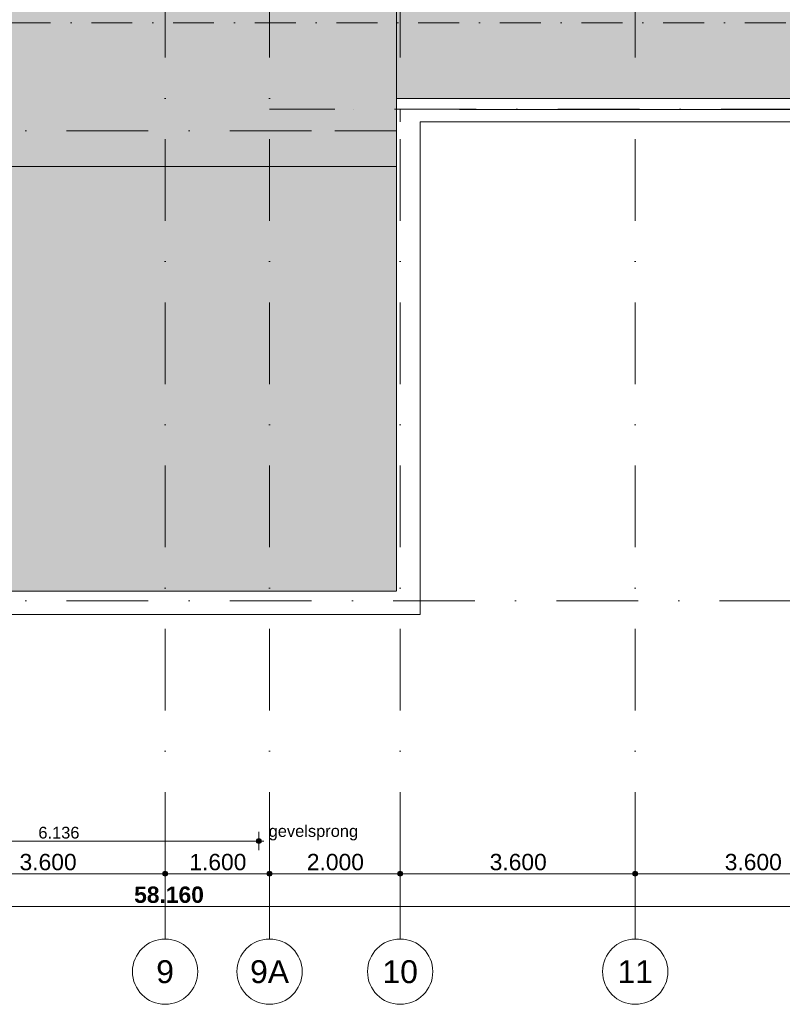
# Model space of a CAD drawing. Header units: millimetres. Extents: x -54205 to 242217, y -3415 to 61516.
# Tile 12 of 40: x 26573 to 38252, y -2884 to 12196. Entities that reach past the tile are written whole.
import ezdxf
from ezdxf.enums import TextEntityAlignment as Align

# ---------------------------------------------------------------- set-up
doc = ezdxf.new("R2010")
doc.units = ezdxf.units.MM
doc.header["$MEASUREMENT"] = 0
for name, pattern in [('streep-punt', [2500, 1250, -625, 0, -625]), ('streep-punt fijn', [1251.000023, 626.000023, -312.5, 0, -312.5]), ('Wipeout_Contour', [1000, 0, -1000])]:
    doc.linetypes.add(name, pattern=pattern)
for name, color, linetype in [('21_0 NC Buitenwanden', 7, 'Continuous'), ('21_0 NC Buitenwanden Laagscheidingslijnen', 7, 'Continuous'), ('21_1 C Buitenwanden', 7, 'Continuous'), ('23 Vloeren', 7, 'Continuous'), ('47 Dakafwerking', 7, 'Continuous'), ('47 Dakafwerking Afdek-arcering', 7, 'Continuous'), ('Maatvoering 1_ 100', 7, 'Continuous'), ('Maatvoering 1_ 100 2D arcering', 7, 'Continuous'), ('Markers - doorsneden', 7, 'Continuous'), ('New_27 Daken', 7, 'Continuous'), ('New_27 Daken Afdek-arcering', 7, 'Continuous'), ('New_Maatvoering 1_ 100', 7, 'Continuous'), ('New_Maatvoering 1_ 100 2D arcering', 7, 'Continuous'), ('Stramien', 7, 'Continuous')]:
    doc.layers.add(name, color=color, linetype=linetype)
doc.styles.add('GENERATED_STYLE_1', font='arial.ttf')
doc.styles.add('GENERATED_STYLE_2', font='arial.ttf')
doc.dimstyles.new('GENERATED_STYLE__1', dxfattribs={"dimtxt": 250, "dimasz": 142.5, "dimexe": 0.18, "dimexo": 0.0625, "dimgap": 0, "dimtad": 1, "dimtih": 1, "dimtoh": 1, "dimdec": 0, "dimzin": 0, "dimdsep": 46, "dimtxsty": 'GENERATED_STYLE_2', "dimblk": 'ARROWHEAD_11', "dimblk1": 'ARROWHEAD_11', "dimblk2": 'ARROWHEAD_11', "dimcen": 0.09, "dimse1": 1, "dimse2": 1, "dimclrd": 1, "dimclre": 1, "dimclrt": 2, "dimadec": 1, "dimazin": 0, "dimtfac": 1, "dimtdec": 4, "dimtmove": 0, "dimatfit": 3, "dimfxl": 1, "dimtolj": 1, "dimtzin": 0, "dimarcsym": 0})
doc.dimstyles.new('GENERATED_STYLE__2', dxfattribs={"dimtxt": 250, "dimasz": 142.5, "dimexe": 0.18, "dimexo": 0.0625, "dimgap": 0, "dimtad": 1, "dimtih": 1, "dimtoh": 1, "dimdec": 0, "dimzin": 0, "dimdsep": 46, "dimtxsty": 'GENERATED_STYLE_1', "dimblk": 'ARROWHEAD_11', "dimblk1": 'ARROWHEAD_11', "dimblk2": 'ARROWHEAD_11', "dimcen": 0.09, "dimse1": 1, "dimse2": 1, "dimclrd": 1, "dimclre": 1, "dimclrt": 2, "dimadec": 1, "dimazin": 0, "dimtfac": 1, "dimtdec": 4, "dimtmove": 0, "dimatfit": 3, "dimfxl": 1, "dimtolj": 1, "dimtzin": 0, "dimarcsym": 0})
doc.dimstyles.new('GENERATED_STYLE__3', dxfattribs={"dimtxt": 250, "dimasz": 142.5, "dimexe": 0.18, "dimexo": 0.0625, "dimgap": 0, "dimtad": 1, "dimdec": 0, "dimzin": 0, "dimdsep": 46, "dimtxsty": 'GENERATED_STYLE_2', "dimblk": 'ARROWHEAD_11', "dimblk1": 'ARROWHEAD_11', "dimblk2": 'ARROWHEAD_11', "dimcen": 0.09, "dimse1": 1, "dimse2": 1, "dimclrd": 1, "dimclre": 1, "dimclrt": 2, "dimadec": 1, "dimazin": 0, "dimtfac": 1, "dimtdec": 4, "dimtmove": 0, "dimatfit": 3, "dimfxl": 1, "dimtolj": 1, "dimtzin": 0, "dimarcsym": 0})
doc.dimstyles.new('GENERATED_STYLE__4', dxfattribs={"dimtxt": 250, "dimasz": 142.5, "dimexe": 0.18, "dimexo": 0.0625, "dimgap": 0, "dimtad": 1, "dimdec": 0, "dimzin": 0, "dimdsep": 46, "dimtxsty": 'GENERATED_STYLE_1', "dimblk": 'ARROWHEAD_11', "dimblk1": 'ARROWHEAD_11', "dimblk2": 'ARROWHEAD_11', "dimcen": 0.09, "dimse1": 1, "dimse2": 1, "dimclrd": 1, "dimclre": 1, "dimclrt": 2, "dimadec": 1, "dimazin": 0, "dimtfac": 1, "dimtdec": 4, "dimtmove": 2, "dimatfit": 3, "dimfxl": 1, "dimtolj": 1, "dimtzin": 0, "dimarcsym": 0})
doc.dimstyles.new('GENERATED_STYLE__6', dxfattribs={"dimtxt": 179.999995, "dimasz": 142.5, "dimexe": 0.18, "dimexo": 0.0625, "dimgap": 0, "dimtad": 1, "dimtih": 1, "dimtoh": 1, "dimdec": 0, "dimzin": 0, "dimdsep": 46, "dimtxsty": 'GENERATED_STYLE_1', "dimblk": 'ARROWHEAD_11', "dimblk1": 'ARROWHEAD_11', "dimblk2": 'ARROWHEAD_11', "dimcen": 0.09, "dimse1": 1, "dimse2": 1, "dimclrd": 1, "dimclre": 1, "dimclrt": 2, "dimadec": 1, "dimazin": 0, "dimtfac": 1, "dimtdec": 4, "dimtmove": 0, "dimatfit": 3, "dimfxl": 1, "dimtolj": 1, "dimtzin": 0, "dimarcsym": 0})
doc.dimstyles.new('GENERATED_STYLE__7', dxfattribs={"dimtxt": 179.999995, "dimasz": 142.5, "dimexe": 0.18, "dimexo": 0.0625, "dimgap": 0, "dimtad": 1, "dimdec": 0, "dimzin": 0, "dimdsep": 46, "dimtxsty": 'GENERATED_STYLE_1', "dimblk": 'ARROWHEAD_11', "dimblk1": 'ARROWHEAD_11', "dimblk2": 'ARROWHEAD_11', "dimcen": 0.09, "dimse1": 1, "dimse2": 1, "dimclrd": 1, "dimclre": 1, "dimclrt": 2, "dimadec": 1, "dimazin": 0, "dimtfac": 1, "dimtdec": 4, "dimtmove": 0, "dimatfit": 3, "dimfxl": 1, "dimtolj": 1, "dimtzin": 0, "dimarcsym": 0})

# ---------------------------------------------------------------- blocks, each defined once
blk = doc.blocks.new('Wall_1_1', base_point=(100, 3446))
at = {"layer": '21_0 NC Buitenwanden', "color": 1, "linetype": 'Continuous', "lineweight": 0, "flags": 128}
for points in [[(32345, 3446), (100, 3446)], [(32675, 3116), (32675, 3446)], [(-230, 3116), (32675, 3116)]]:
    blk.add_lwpolyline(points, dxfattribs=at)
at = {"layer": '21_0 NC Buitenwanden Laagscheidingslijnen', "color": 1, "linetype": 'Continuous', "lineweight": 0}
blk.add_line((32675, 3446), (32345, 3446), dxfattribs=at)
blk = doc.blocks.new('Wall_2_1', base_point=(32345, 3446))
at = {"layer": '21_0 NC Buitenwanden', "color": 1, "linetype": 'Continuous', "lineweight": 0, "flags": 128}
for points in [[(32345, 10991), (32675, 10991)], [(32345, 10991), (32345, 3446)], [(32675, 3446), (32675, 10991)]]:
    blk.add_lwpolyline(points, dxfattribs=at)
at = {"layer": '21_0 NC Buitenwanden Laagscheidingslijnen', "color": 1, "linetype": 'Continuous', "lineweight": 0}
blk.add_line((32675, 3446), (32345, 3446), dxfattribs=at)
blk = doc.blocks.new('Wall_3_1', base_point=(32675, 10661))
at = {"layer": '21_0 NC Buitenwanden', "color": 1, "linetype": 'Continuous', "lineweight": 0, "flags": 128}
for points in [[(57600, 10991), (32675, 10991)], [(32675, 10661), (32675, 10991)], [(32675, 10661), (57930, 10661)]]:
    blk.add_lwpolyline(points, dxfattribs=at)
at = {"layer": '21_1 C Buitenwanden', "color": 1, "linetype": 'Continuous', "lineweight": 0, "flags": 128}
blk.add_lwpolyline([(57930, 10661), (57930, 10991)], dxfattribs=at)
blk = doc.blocks.new('Wall_5_1', base_point=(32345, 10661))
at = {"color": 254, "linetype": 'Wipeout_Contour', "lineweight": 0, "ltscale": 102599.708032}
blk.add_wipeout([(32705, 10631), (32345, 10991), (32345, 10631)], dxfattribs=at).dxf.layer = '47 Dakafwerking Afdek-arcering'
at = {"color": 254, "linetype": 'Wipeout_Contour', "lineweight": 0, "ltscale": 103054.245026}
blk.add_wipeout([(32345, 10991), (32705, 10631), (32705, 10991)], dxfattribs=at).dxf.layer = '47 Dakafwerking Afdek-arcering'
at = {"layer": '47 Dakafwerking', "color": 2, "linetype": 'Continuous', "lineweight": 0, "flags": 128}
blk.add_lwpolyline([(32345, 10991), (32345, 10631)], dxfattribs=at)
at = {"color": 254, "linetype": 'Wipeout_Contour', "lineweight": 0, "ltscale": 186104.686923}
blk.add_wipeout([(57600, 10991), (32705, 10991), (32705, 10631), (57600, 10631)], dxfattribs=at).dxf.layer = '47 Dakafwerking Afdek-arcering'
at = {"layer": '47 Dakafwerking', "color": 2, "linetype": 'Continuous', "lineweight": 0, "flags": 128}
for points in [[(57600, 10991), (32345, 10991)], [(32705, 10631), (57600, 10631)]]:
    blk.add_lwpolyline(points, dxfattribs=at)
blk = doc.blocks.new('Slab_1_1', base_point=(-884, 20096))
at = {"layer": '23 Vloeren', "color": 1, "linetype": 'Continuous', "lineweight": 0, "flags": 128}
blk.add_lwpolyline([(57600, 10823), (33310, 10823), (33310, 10828), (32400, 10828), (32400, 9281), (32400, 3296), (25415, 3296), (21600, 3296), (0, 3296)], dxfattribs=at)
blk = doc.blocks.new('Slab_5_1', base_point=(-770, 7836))
at = {"layer": 'New_27 Daken Afdek-arcering', "linetype": 'Continuous', "lineweight": 0, "true_color": 0xffffff}
blk.add_hatch(color=7, dxfattribs=at).paths.add_polyline_path([(-770, 7836), (100, 7836), (100, 3446), (21600, 3446), (25415, 3446), (32345, 3446), (32345, 9281), (32345, 10991), (33310, 10991), (57600, 10991), (57600, 20326), (54000, 20326), (54000, 20656), (50640, 20656), (50640, 27506), (32400, 27506), (32400, 25761), (32150, 25761), (30236, 25761), (30236, 15671), (24100, 15671), (24100, 13290), (23875, 12795), (11982, 12795), (11958, 13667), (11958, 18216), (17558, 18216), (17558, 16516), (20206, 16516), (20206, 17825), (18000, 17825), (18000, 19996), (-770, 19996)])
at = {"layer": 'New_27 Daken', "color": 1, "linetype": 'Continuous', "lineweight": 0, "flags": 128}
blk.add_lwpolyline([(57600, 10991), (33310, 10991), (32345, 10991), (32345, 9281), (32345, 3446), (25415, 3446), (21600, 3446), (100, 3446)], dxfattribs=at)
blk = doc.blocks.new('Slab_10_1', base_point=(-770, 9946))
at = {"layer": '23 Vloeren', "color": 255, "linetype": 'Continuous', "lineweight": 0, "flags": 128}
blk.add_lwpolyline([(-770, 9946), (32345, 9946), (32345, 13396), (24003, 13396), (24003, 12745), (11906, 12745), (11906, 13396), (-770, 13396)], close=True, dxfattribs=at)
blk = doc.blocks.new('Standard grid marker')
at = {"layer": 'Stramien', "color": 1, "linetype": 'streep-punt', "lineweight": 0}
for q in [(0, 0), (61400, 0)]:
    blk.add_line((1000, 0), q, dxfattribs=at)
at = {"layer": 'Stramien', "color": 2, "linetype": 'Continuous', "lineweight": 0, "flags": 128}
blk.add_lwpolyline([(0, 0, 1), (-1000, 0, 1)], format="xyb", close=True, dxfattribs=at)
at = {"layer": 'Stramien', "color": 1, "linetype": 'streep-punt', "lineweight": 0}
blk.add_point((1000, 0), dxfattribs=at)
blk.add_point((1000, 0), dxfattribs=at)
at = {"layer": 'Stramien', "color": 2, "lineweight": 0, "style": 'GENERATED_STYLE_1'}
for tag, p in [('AC_MarkerText_1_0', (-245, -80)), ('AC_MarkerText_1_1', (63155, -80))]:
    blk.add_attdef(tag, text='', height=350, rotation=270, dxfattribs=at).set_placement(p, align=Align.TOP_CENTER)
blk = doc.blocks.new('Standard grid marker_2')
at = {"layer": 'Stramien', "color": 1, "linetype": 'streep-punt', "lineweight": 0}
for p, q in [((1000, 0), (37609, 0)), ((37609, 0), (38609, 0))]:
    blk.add_line(p, q, dxfattribs=at)
at = {"layer": 'Stramien', "color": 2, "lineweight": 0, "style": 'GENERATED_STYLE_1'}
blk.add_attdef('AC_MarkerText_1', text='', height=350, dxfattribs=at).set_placement((-500, 175), align=Align.TOP_CENTER)
blk = doc.blocks.new('Standard grid marker_3')
at = {"layer": 'Stramien', "color": 1, "linetype": 'streep-punt', "lineweight": 0}
for p, q in [((1000, 0), (33165, 0)), ((33165, 0), (34165, 0))]:
    blk.add_line(p, q, dxfattribs=at)
at = {"layer": 'Stramien', "color": 2, "lineweight": 0, "style": 'GENERATED_STYLE_1'}
blk.add_attdef('AC_MarkerText_1', text='', height=350, dxfattribs=at).set_placement((-500, 175), align=Align.TOP_CENTER)
blk = doc.blocks.new('*D264')
at = {"layer": 'Maatvoering 1_ 100 2D arcering', "linetype": 'Continuous', "lineweight": 0}
for points in [[(-267, -1384), (-265, -1399), (-257, -1411), (-244, -1419), (-230, -1422), (-216, -1419), (-203, -1411), (-195, -1399), (-192, -1384), (-195, -1370), (-203, -1358), (-216, -1350), (-230, -1347), (-244, -1350), (-257, -1358), (-265, -1370)], [(57892, -1384), (57895, -1399), (57903, -1411), (57916, -1419), (57930, -1422), (57944, -1419), (57957, -1411), (57965, -1399), (57968, -1384), (57965, -1370), (57957, -1358), (57944, -1350), (57930, -1347), (57916, -1350), (57903, -1358), (57895, -1370)]]:
    blk.add_hatch(color=1, dxfattribs=at).paths.add_polyline_path(points)
at = {"layer": 'Maatvoering 1_ 100', "color": 1, "linetype": 'Continuous', "lineweight": 0}
for p, q in [((-230, -1347), (-230, -1244)), ((57930, -1347), (57930, -1244)), ((-230, -1525), (-230, -1422)), ((-192, -1384), (57892, -1384)), ((57930, -1525), (57930, -1422)), ((57968, -1384), (58005, -1384))]:
    blk.add_line(p, q, dxfattribs=at)
for centre in [(-230, -1384), (57930, -1384)]:
    blk.add_circle(centre, 37.5, dxfattribs=at)
at = {"layer": 'Maatvoering 1_ 100', "color": 2, "lineweight": 0, "insert": (28326, -1334), "char_height": 250, "attachment_point": 7, "style": 'GENERATED_STYLE_2'}
blk.add_mtext('\\A1;{\\pql;\\fArial|b1|i0|c0|p0;\\W1.000000;58.160}', dxfattribs=at)
blk = doc.blocks.new('ARROWHEAD_11')
at = {"color": 0, "linetype": 'Continuous', "lineweight": 0}
blk.add_line((0, 0), (-1, 0), dxfattribs=at)
at = {"color": 0, "linetype": 'Continuous', "lineweight": 0, "const_width": 0.25, "flags": 128}
blk.add_lwpolyline([(-0.125, 0, 1), (0.125, 0, 1)], format="xyb", close=True, dxfattribs=at)
blk = doc.blocks.new('*D273')
at = {"layer": 'Maatvoering 1_ 100 2D arcering', "linetype": 'Continuous', "lineweight": 0}
for points in [[(25162, -884), (25165, -899), (25173, -911), (25186, -919), (25200, -922), (25214, -919), (25227, -911), (25235, -899), (25238, -884), (25235, -870), (25227, -858), (25214, -850), (25200, -847), (25186, -850), (25173, -858), (25165, -870)], [(28762, -884), (28765, -899), (28773, -911), (28786, -919), (28800, -922), (28814, -919), (28827, -911), (28835, -899), (28838, -884), (28835, -870), (28827, -858), (28814, -850), (28800, -847), (28786, -850), (28773, -858), (28765, -870)]]:
    blk.add_hatch(color=1, dxfattribs=at).paths.add_polyline_path(points)
at = {"layer": 'Maatvoering 1_ 100', "color": 1, "linetype": 'Continuous', "lineweight": 0}
for p, q in [((25200, -847), (25200, -744)), ((28800, -847), (28800, -744)), ((25238, -884), (28762, -884)), ((25200, -1025), (25200, -922)), ((28800, -1025), (28800, -922))]:
    blk.add_line(p, q, dxfattribs=at)
for centre in [(25200, -884), (28800, -884)]:
    blk.add_circle(centre, 37.5, dxfattribs=at)
at = {"layer": 'Maatvoering 1_ 100', "color": 2, "lineweight": 0, "insert": (26571, -834), "char_height": 250, "attachment_point": 7, "style": 'GENERATED_STYLE_1'}
blk.add_mtext('\\A1;{\\pql;\\fArial|b0|i0|c0|p0;\\W1.000000;3.600}', dxfattribs=at)
blk = doc.blocks.new('*D274')
at = {"layer": 'Maatvoering 1_ 100 2D arcering', "linetype": 'Continuous', "lineweight": 0}
for points in [[(28762, -884), (28765, -899), (28773, -911), (28786, -919), (28800, -922), (28814, -919), (28827, -911), (28835, -899), (28838, -884), (28835, -870), (28827, -858), (28814, -850), (28800, -847), (28786, -850), (28773, -858), (28765, -870)], [(30362, -884), (30365, -899), (30373, -911), (30386, -919), (30400, -922), (30414, -919), (30427, -911), (30435, -899), (30438, -884), (30435, -870), (30427, -858), (30414, -850), (30400, -847), (30386, -850), (30373, -858), (30365, -870)]]:
    blk.add_hatch(color=1, dxfattribs=at).paths.add_polyline_path(points)
at = {"layer": 'Maatvoering 1_ 100', "color": 1, "linetype": 'Continuous', "lineweight": 0}
for p, q in [((28800, -847), (28800, -744)), ((30400, -847), (30400, -744)), ((28838, -884), (30362, -884)), ((28800, -1025), (28800, -922)), ((30400, -1025), (30400, -922))]:
    blk.add_line(p, q, dxfattribs=at)
for centre in [(28800, -884), (30400, -884)]:
    blk.add_circle(centre, 37.5, dxfattribs=at)
at = {"layer": 'Maatvoering 1_ 100', "color": 2, "lineweight": 0, "insert": (29171, -834), "char_height": 250, "attachment_point": 7, "style": 'GENERATED_STYLE_1'}
blk.add_mtext('\\A1;{\\pql;\\fArial|b0|i0|c0|p0;\\W1.000000;1.600}', dxfattribs=at)
blk = doc.blocks.new('*D275')
at = {"layer": 'Maatvoering 1_ 100 2D arcering', "linetype": 'Continuous', "lineweight": 0}
for points in [[(30362, -884), (30365, -899), (30373, -911), (30386, -919), (30400, -922), (30414, -919), (30427, -911), (30435, -899), (30438, -884), (30435, -870), (30427, -858), (30414, -850), (30400, -847), (30386, -850), (30373, -858), (30365, -870)], [(32362, -884), (32365, -899), (32373, -911), (32386, -919), (32400, -922), (32414, -919), (32427, -911), (32435, -899), (32437, -884), (32435, -870), (32427, -858), (32414, -850), (32400, -847), (32386, -850), (32373, -858), (32365, -870)]]:
    blk.add_hatch(color=1, dxfattribs=at).paths.add_polyline_path(points)
at = {"layer": 'Maatvoering 1_ 100', "color": 1, "linetype": 'Continuous', "lineweight": 0}
for p, q in [((30400, -847), (30400, -744)), ((32400, -847), (32400, -744)), ((30438, -884), (32362, -884)), ((30400, -1025), (30400, -922)), ((32400, -1025), (32400, -922))]:
    blk.add_line(p, q, dxfattribs=at)
for centre in [(30400, -884), (32400, -884)]:
    blk.add_circle(centre, 37.5, dxfattribs=at)
at = {"layer": 'Maatvoering 1_ 100', "color": 2, "lineweight": 0, "insert": (30971, -834), "char_height": 250, "attachment_point": 7, "style": 'GENERATED_STYLE_1'}
blk.add_mtext('\\A1;{\\pql;\\fArial|b0|i0|c0|p0;\\W1.000000;2.000}', dxfattribs=at)
blk = doc.blocks.new('*D276')
at = {"layer": 'Maatvoering 1_ 100 2D arcering', "linetype": 'Continuous', "lineweight": 0}
for points in [[(32362, -884), (32365, -899), (32373, -911), (32386, -919), (32400, -922), (32414, -919), (32427, -911), (32435, -899), (32437, -884), (32435, -870), (32427, -858), (32414, -850), (32400, -847), (32386, -850), (32373, -858), (32365, -870)], [(35962, -884), (35965, -899), (35973, -911), (35986, -919), (36000, -922), (36014, -919), (36027, -911), (36035, -899), (36038, -884), (36035, -870), (36027, -858), (36014, -850), (36000, -847), (35986, -850), (35973, -858), (35965, -870)]]:
    blk.add_hatch(color=1, dxfattribs=at).paths.add_polyline_path(points)
at = {"layer": 'Maatvoering 1_ 100', "color": 1, "linetype": 'Continuous', "lineweight": 0}
for p, q in [((32400, -847), (32400, -744)), ((36000, -847), (36000, -744)), ((32437, -884), (35962, -884)), ((32400, -1025), (32400, -922)), ((36000, -1025), (36000, -922))]:
    blk.add_line(p, q, dxfattribs=at)
for centre in [(32400, -884), (36000, -884)]:
    blk.add_circle(centre, 37.5, dxfattribs=at)
at = {"layer": 'Maatvoering 1_ 100', "color": 2, "lineweight": 0, "insert": (33771, -834), "char_height": 250, "attachment_point": 7, "style": 'GENERATED_STYLE_1'}
blk.add_mtext('\\A1;{\\pql;\\fArial|b0|i0|c0|p0;\\W1.000000;3.600}', dxfattribs=at)
blk = doc.blocks.new('*D277')
at = {"layer": 'Maatvoering 1_ 100 2D arcering', "linetype": 'Continuous', "lineweight": 0}
for points in [[(35962, -884), (35965, -899), (35973, -911), (35986, -919), (36000, -922), (36014, -919), (36027, -911), (36035, -899), (36038, -884), (36035, -870), (36027, -858), (36014, -850), (36000, -847), (35986, -850), (35973, -858), (35965, -870)], [(39562, -884), (39565, -899), (39573, -911), (39586, -919), (39600, -922), (39614, -919), (39627, -911), (39635, -899), (39637, -884), (39635, -870), (39627, -858), (39614, -850), (39600, -847), (39586, -850), (39573, -858), (39565, -870)]]:
    blk.add_hatch(color=1, dxfattribs=at).paths.add_polyline_path(points)
at = {"layer": 'Maatvoering 1_ 100', "color": 1, "linetype": 'Continuous', "lineweight": 0}
for p, q in [((36000, -847), (36000, -744)), ((39600, -847), (39600, -744)), ((36038, -884), (39562, -884)), ((36000, -1025), (36000, -922)), ((39600, -1025), (39600, -922))]:
    blk.add_line(p, q, dxfattribs=at)
for centre in [(36000, -884), (39600, -884)]:
    blk.add_circle(centre, 37.5, dxfattribs=at)
at = {"layer": 'Maatvoering 1_ 100', "color": 2, "lineweight": 0, "insert": (37371, -834), "char_height": 250, "attachment_point": 7, "style": 'GENERATED_STYLE_1'}
blk.add_mtext('\\A1;{\\pql;\\fArial|b0|i0|c0|p0;\\W1.000000;3.600}', dxfattribs=at)
blk = doc.blocks.new('*D295')
at = {"layer": 'Maatvoering 1_ 100 2D arcering', "linetype": 'Continuous', "lineweight": 0}
for points in [[(64028, 27506), (64030, 27492), (64038, 27479), (64051, 27471), (64065, 27468), (64079, 27471), (64092, 27479), (64100, 27492), (64102, 27506), (64100, 27520), (64092, 27532), (64079, 27541), (64065, 27543), (64051, 27541), (64038, 27532), (64030, 27520)], [(64028, 3116), (64030, 3101), (64038, 3089), (64051, 3081), (64065, 3078), (64079, 3081), (64092, 3089), (64100, 3101), (64102, 3116), (64100, 3130), (64092, 3142), (64079, 3150), (64065, 3153), (64051, 3150), (64038, 3142), (64030, 3130)]]:
    blk.add_hatch(color=1, dxfattribs=at).paths.add_polyline_path(points)
at = {"layer": 'Maatvoering 1_ 100', "color": 1, "linetype": 'Continuous', "lineweight": 0}
for p, q in [((64028, 27506), (63924, 27506)), ((64065, 27543), (64065, 27581)), ((64065, 3153), (64065, 27468)), ((64206, 27506), (64102, 27506)), ((64028, 3116), (63924, 3116)), ((64065, 3041), (64065, 3078)), ((64206, 3116), (64102, 3116))]:
    blk.add_line(p, q, dxfattribs=at)
for centre in [(64065, 27506), (64065, 3116)]:
    blk.add_circle(centre, 37.5, dxfattribs=at)
at = {"layer": 'Maatvoering 1_ 100', "color": 2, "lineweight": 0, "insert": (64015, 14786), "char_height": 250, "attachment_point": 7, "rotation": 90, "style": 'GENERATED_STYLE_2'}
blk.add_mtext('\\A1;{\\pql;\\fArial|b1|i0|c0|p0;\\W1.000000;24.390}', dxfattribs=at)
blk = doc.blocks.new('*D296')
at = {"layer": 'Maatvoering 1_ 100 2D arcering', "linetype": 'Continuous', "lineweight": 0}
for points in [[(63527, 3296), (63530, 3282), (63538, 3269), (63551, 3261), (63565, 3258), (63579, 3261), (63592, 3269), (63600, 3282), (63602, 3296), (63600, 3310), (63592, 3322), (63579, 3331), (63565, 3333), (63551, 3331), (63538, 3322), (63530, 3310)], [(63527, 3116), (63530, 3101), (63538, 3089), (63551, 3081), (63565, 3078), (63579, 3081), (63592, 3089), (63600, 3101), (63602, 3116), (63600, 3130), (63592, 3142), (63579, 3150), (63565, 3153), (63551, 3150), (63538, 3142), (63530, 3130)]]:
    blk.add_hatch(color=1, dxfattribs=at).paths.add_polyline_path(points)
at = {"layer": 'Maatvoering 1_ 100', "color": 1, "linetype": 'Continuous', "lineweight": 0}
for p, q in [((63565, 3153), (63565, 3258)), ((63527, 3116), (63424, 3116)), ((63565, 3041), (63565, 3078)), ((63706, 3116), (63602, 3116))]:
    blk.add_line(p, q, dxfattribs=at)
blk.add_circle((63565, 3116), 37.5, dxfattribs=at)
at = {"layer": 'Maatvoering 1_ 100', "color": 2, "lineweight": 0, "insert": (63515, 3248), "char_height": 250, "attachment_point": 7, "rotation": 90, "style": 'GENERATED_STYLE_1'}
blk.add_mtext('\\A1;{\\pql;\\fArial|b0|i0|c0|p0;\\W1.000000;180}', dxfattribs=at)
blk = doc.blocks.new('*D304')
at = {"layer": 'New_Maatvoering 1_ 100 2D arcering', "linetype": 'Continuous', "lineweight": 0}
for points in [[(24062, -384), (24065, -399), (24073, -411), (24086, -419), (24100, -422), (24114, -419), (24126, -411), (24135, -399), (24137, -384), (24135, -370), (24126, -358), (24114, -350), (24100, -347), (24086, -350), (24073, -358), (24065, -370)], [(30198, -384), (30201, -399), (30209, -411), (30222, -419), (30236, -422), (30250, -419), (30263, -411), (30271, -399), (30274, -384), (30271, -370), (30263, -358), (30250, -350), (30236, -347), (30222, -350), (30209, -358), (30201, -370)]]:
    blk.add_hatch(color=1, dxfattribs=at).paths.add_polyline_path(points)
at = {"layer": 'New_Maatvoering 1_ 100', "color": 1, "linetype": 'Continuous', "lineweight": 0}
for p, q in [((24100, -347), (24100, -244)), ((30236, -347), (30236, -244)), ((24100, -525), (24100, -422)), ((24137, -384), (30198, -384)), ((30236, -525), (30236, -422)), ((30274, -384), (30311, -384))]:
    blk.add_line(p, q, dxfattribs=at)
for centre in [(24100, -384), (30236, -384)]:
    blk.add_circle(centre, 37.5, dxfattribs=at)
at = {"layer": 'New_Maatvoering 1_ 100', "color": 2, "lineweight": 0, "insert": (26859, -348), "char_height": 180, "attachment_point": 7, "style": 'GENERATED_STYLE_1'}
blk.add_mtext('\\A1;{\\pql;\\fArial|b0|i0|c0|p0;\\W1.000000;6.136}', dxfattribs=at)
blk = doc.blocks.new('*D313')
at = {"layer": 'New_Maatvoering 1_ 100 2D arcering', "linetype": 'Continuous', "lineweight": 0}
for points in [[(63027, 7367), (63030, 7352), (63038, 7340), (63051, 7332), (63065, 7329), (63079, 7332), (63092, 7340), (63100, 7352), (63102, 7367), (63100, 7381), (63092, 7393), (63079, 7401), (63065, 7404), (63051, 7401), (63038, 7393), (63030, 7381)], [(63027, 3296), (63030, 3282), (63038, 3269), (63051, 3261), (63065, 3258), (63079, 3261), (63092, 3269), (63100, 3282), (63102, 3296), (63100, 3310), (63092, 3322), (63079, 3331), (63065, 3333), (63051, 3331), (63038, 3322), (63030, 3310)]]:
    blk.add_hatch(color=1, dxfattribs=at).paths.add_polyline_path(points)
at = {"layer": 'New_Maatvoering 1_ 100', "color": 1, "linetype": 'Continuous', "lineweight": 0}
for p, q in [((63027, 7367), (62924, 7367)), ((63065, 3333), (63065, 7329)), ((63206, 7367), (63102, 7367)), ((63027, 3296), (62924, 3296)), ((63065, 3221), (63065, 3258)), ((63206, 3296), (63102, 3296))]:
    blk.add_line(p, q, dxfattribs=at)
for centre in [(63065, 7367), (63065, 3296)]:
    blk.add_circle(centre, 37.5, dxfattribs=at)
at = {"layer": 'New_Maatvoering 1_ 100', "color": 2, "lineweight": 0, "insert": (63029, 5022), "char_height": 180, "attachment_point": 7, "rotation": 90, "style": 'GENERATED_STYLE_1'}
blk.add_mtext('\\A1;{\\pql;\\fArial|b0|i0|c0|p0;\\W1.000000;4.071}', dxfattribs=at)
blk = doc.blocks.new('*D314')
at = {"layer": 'New_Maatvoering 1_ 100 2D arcering', "linetype": 'Continuous', "lineweight": 0}
for points in [[(63027, 15671), (63030, 15657), (63038, 15644), (63051, 15636), (63065, 15633), (63079, 15636), (63092, 15644), (63100, 15657), (63102, 15671), (63100, 15685), (63092, 15697), (63079, 15706), (63065, 15708), (63051, 15706), (63038, 15697), (63030, 15685)], [(63027, 7367), (63030, 7352), (63038, 7340), (63051, 7332), (63065, 7329), (63079, 7332), (63092, 7340), (63100, 7352), (63102, 7367), (63100, 7381), (63092, 7393), (63079, 7401), (63065, 7404), (63051, 7401), (63038, 7393), (63030, 7381)]]:
    blk.add_hatch(color=1, dxfattribs=at).paths.add_polyline_path(points)
at = {"layer": 'New_Maatvoering 1_ 100', "color": 1, "linetype": 'Continuous', "lineweight": 0}
for p, q in [((63027, 15671), (62924, 15671)), ((63065, 7404), (63065, 15633)), ((63206, 15671), (63102, 15671)), ((63027, 7367), (62924, 7367)), ((63206, 7367), (63102, 7367))]:
    blk.add_line(p, q, dxfattribs=at)
for centre in [(63065, 15671), (63065, 7367)]:
    blk.add_circle(centre, 37.5, dxfattribs=at)
at = {"layer": 'New_Maatvoering 1_ 100', "color": 2, "lineweight": 0, "insert": (63029, 11210), "char_height": 180, "attachment_point": 7, "rotation": 90, "style": 'GENERATED_STYLE_1'}
blk.add_mtext('\\A1;{\\pql;\\fArial|b0|i0|c0|p0;\\W1.000000;8.304}', dxfattribs=at)
blk = doc.blocks.new('Cutting Plane_1_1', base_point=(-53800, 12146))
at = {"layer": 'Markers - doorsneden', "color": 9, "linetype": 'streep-punt fijn', "lineweight": 0}
blk.add_line((-53650, 12146), (60665, 12146), dxfattribs=at)
blk = doc.blocks.new('Wall_100_1', base_point=(32345, 3446))
at = {"color": 254, "linetype": 'Wipeout_Contour', "lineweight": 0, "ltscale": 97872.025698}
blk.add_wipeout([(32345, 3446), (32345, 3086), (32705, 3086)], dxfattribs=at).dxf.layer = '47 Dakafwerking Afdek-arcering'
at = {"color": 254, "linetype": 'Wipeout_Contour', "lineweight": 0, "ltscale": 133852.54586}
blk.add_wipeout([(32705, 3446), (32705, 10631), (32345, 10631), (32345, 3446)], dxfattribs=at).dxf.layer = '47 Dakafwerking Afdek-arcering'
at = {"color": 254, "linetype": 'Wipeout_Contour', "lineweight": 0, "ltscale": 98265.291986}
blk.add_wipeout([(32705, 3446), (32345, 3446), (32705, 3086)], dxfattribs=at).dxf.layer = '47 Dakafwerking Afdek-arcering'
at = {"layer": '47 Dakafwerking', "color": 2, "linetype": 'Continuous', "lineweight": 0, "flags": 128}
for points in [[(32345, 10631), (32345, 3446)], [(32705, 3086), (32705, 10631)], [(32705, 3086), (32345, 3086)]]:
    blk.add_lwpolyline(points, dxfattribs=at)
blk = doc.blocks.new('Wall_101_1', base_point=(100, 3446))
at = {"color": 254, "linetype": 'Wipeout_Contour', "lineweight": 0, "ltscale": 71554.308974}
blk.add_wipeout([(100, 3086), (32345, 3086), (32345, 3446), (100, 3446)], dxfattribs=at).dxf.layer = '47 Dakafwerking Afdek-arcering'
at = {"layer": '47 Dakafwerking', "color": 2, "linetype": 'Continuous', "lineweight": 0, "flags": 128}
for points in [[(32345, 3446), (100, 3446)], [(-260, 3086), (32345, 3086)]]:
    blk.add_lwpolyline(points, dxfattribs=at)
blk = doc.blocks.new('Standard grid marker_8')
at = {"layer": 'Stramien', "color": 1, "linetype": 'streep-punt', "lineweight": 0}
blk.add_line((1000, 0), (69774, 0), dxfattribs=at)
at = {"layer": 'Stramien', "color": 2, "lineweight": 0, "style": 'GENERATED_STYLE_1'}
for tag, p in [('AC_MarkerText_1_0', (-500, 175)), ('AC_MarkerText_1_1', (71274, 175))]:
    blk.add_attdef(tag, text='', height=350, dxfattribs=at).set_placement(p, align=Align.TOP_CENTER)

msp = doc.modelspace()

# ---------------------------------------------------------------- block references
at = {"layer": '21_0 NC Buitenwanden', "color": 1, "lineweight": 0}
for name, p in [('Wall_2_1', (32345.5, 3445.7)), ('Wall_3_1', (32675.5, 10660.9)), ('Wall_1_1', (100, 3445.7))]:
    msp.add_blockref(name, p, dxfattribs=at)
at = {"layer": 'Markers - doorsneden', "color": 9, "lineweight": 0}
msp.add_blockref('Cutting Plane_1_1', (-53800, 12145.9), dxfattribs=at)
at = {"layer": 'Stramien', "color": 1, "linetype": 'Continuous', "lineweight": 0}
ref = msp.add_blockref('Standard grid marker', (28800, -1884.3), dxfattribs=dict(at, zscale=1000, rotation=90))
ref.add_attrib('AC_MarkerText_1', '9', dxfattribs={"color": 2, "lineweight": 0, "height": 350, "rotation": 360, "style": 'GENERATED_STYLE_1'}).set_placement((28800, -2209.3), align=Align.TOP_CENTER)
ref = msp.add_blockref('Standard grid marker', (30400, -1884.3), dxfattribs=dict(at, zscale=1000, rotation=90))
ref.add_attrib('AC_MarkerText_1', '9A', dxfattribs={"color": 2, "lineweight": 0, "height": 350, "rotation": 360, "style": 'GENERATED_STYLE_1'}).set_placement((30400, -2209.3), align=Align.TOP_CENTER)

# ---------------------------------------------------------------- texts
at = {"layer": 'New_Maatvoering 1_ 100', "color": 2, "linetype": 'Continuous', "lineweight": 0, "insert": (30386, -374.5), "char_height": 180, "attachment_point": 7, "style": 'GENERATED_STYLE_1'}
msp.add_mtext('\\A1;{\\pql;\\fArial|b0|i0|c0|p0;\\W1.000000;gevelsprong}', dxfattribs=at)

# ---------------------------------------------------------------- dimensions: what is measured, and where the dimension line sits
at = {"layer": 'Maatvoering 1_ 100', "color": 1, "linetype": 'Continuous', "lineweight": 0}
dim = msp.add_linear_dim(base=(63565, 3295.9), p1=(-230, 3115.7), p2=(62687.7, 3295.9), angle=90, dimstyle='GENERATED_STYLE__4', dxfattribs=at)
dim.commit()
dim.dimension.update_dxf_attribs({"geometry": '*D296', "text_midpoint": (63390, 3533), "dimtype": 160, "text_rotation": 90})
for base, p1, p2, picture, middle in [((28800, -884.3), (25200, -255.9), (28800, -169.4), '*D273', (26989.8, -709.3)), ((30400, -884.3), (28800, -169.4), (30400, -342.3), '*D274', (29589.8, -709.3)), ((32400, -884.3), (30400, -342.3), (32400, -284.7), '*D275', (31389.8, -709.3)), ((36000, -884.3), (32400, -284.7), (36000, -327.9), '*D276', (34189.8, -709.3)), ((39600, -884.3), (36000, -327.9), (39600, -356.7), '*D277', (37789.8, -709.3))]:
    dim = msp.add_linear_dim(base=base, p1=p1, p2=p2, dimstyle='GENERATED_STYLE__2', dxfattribs=at)
    dim.commit()
    dim.dimension.update_dxf_attribs({"geometry": picture, "text_midpoint": middle, "dimtype": 160})
at = {"layer": 'New_Maatvoering 1_ 100', "color": 1, "linetype": 'Continuous', "lineweight": 0}
dim = msp.add_linear_dim(base=(30236, -384.3), p1=(24099.9, 15670.9), p2=(30236, 15670.9), dimstyle='GENERATED_STYLE__6', dxfattribs=at)
dim.commit()
dim.dimension.update_dxf_attribs({"geometry": '*D304', "text_midpoint": (27160.6, -258.3), "dimtype": 160})
dim = msp.add_linear_dim(base=(63065, 7366.6), p1=(37268.6, 3295.9), p2=(18028.8, 7366.6), angle=90, dimstyle='GENERATED_STYLE__7', dxfattribs=at)
dim.commit()
dim.dimension.update_dxf_attribs({"geometry": '*D313', "text_midpoint": (62939, 5323.9), "dimtype": 160, "text_rotation": 90})

# ---------------------------------------------------------------- next in the draw order: block references
at = {"layer": '47 Dakafwerking', "color": 1, "lineweight": 0}
msp.add_blockref('Wall_5_1', (32345.5, 10660.9), dxfattribs=at)

# ---------------------------------------------------------------- next in the draw order: block references
at = {"layer": '23 Vloeren', "color": 1, "linetype": 'Continuous', "lineweight": 0}
msp.add_blockref('Slab_1_1', (-884.4, 20095.9), dxfattribs=at)
at = {"layer": '23 Vloeren', "color": 255, "linetype": 'Continuous', "lineweight": 0}
msp.add_blockref('Slab_10_1', (-770, 9945.9), dxfattribs=at)
at = {"layer": 'New_27 Daken', "color": 1, "linetype": 'Continuous', "lineweight": 0}
msp.add_blockref('Slab_5_1', (-770.1, 7835.8), dxfattribs=at)
at = {"layer": 'Stramien', "color": 1, "linetype": 'Continuous', "lineweight": 0}
ref = msp.add_blockref('Standard grid marker', (36000, -1884.3), dxfattribs=dict(at, zscale=1000, rotation=90))
ref.add_attrib('AC_MarkerText_1', '11', dxfattribs={"color": 2, "lineweight": 0, "height": 350, "rotation": 360, "style": 'GENERATED_STYLE_1'}).set_placement((36000, -2209.3), align=Align.TOP_CENTER)
at = {"layer": 'Stramien', "color": 1, "linetype": 'Continuous', "lineweight": 0, "xscale": -1, "zscale": 1000}
msp.add_blockref('Standard grid marker_3', (64565, 10825.9), dxfattribs=at)
at = {"layer": 'Stramien', "color": 1, "linetype": 'Continuous', "lineweight": 0, "zscale": 1000}
msp.add_blockref('Standard grid marker_2', (-6208.9, 10495.9), dxfattribs=at)

# ---------------------------------------------------------------- next in the draw order: dimensions: what is measured, and where the dimension line sits
at = {"layer": 'Maatvoering 1_ 100', "color": 1, "linetype": 'Continuous', "lineweight": 0}
dim = msp.add_linear_dim(base=(64065, 27505.9), p1=(-230, 3115.7), p2=(50730, 27505.9), angle=90, dimstyle='GENERATED_STYLE__3', dxfattribs=at)
dim.commit()
dim.dimension.update_dxf_attribs({"geometry": '*D295', "text_midpoint": (63890, 15300.4), "dimtype": 160, "text_rotation": 90})
dim = msp.add_linear_dim(base=(57930, -1384.3), p1=(-230, 3115.7), p2=(57930, 10660.9), dimstyle='GENERATED_STYLE__1', dxfattribs=at)
dim.commit()
dim.dimension.update_dxf_attribs({"geometry": '*D264', "text_midpoint": (28839.6, -1209.3), "dimtype": 160})
at = {"layer": 'New_Maatvoering 1_ 100', "color": 1, "linetype": 'Continuous', "lineweight": 0}
dim = msp.add_linear_dim(base=(63065, 15670.9), p1=(18028.8, 7366.6), p2=(30236, 15670.9), angle=90, dimstyle='GENERATED_STYLE__7', dxfattribs=at)
dim.commit()
dim.dimension.update_dxf_attribs({"geometry": '*D314', "text_midpoint": (62939, 11511.4), "dimtype": 160, "text_rotation": 90})

# ---------------------------------------------------------------- next in the draw order: block references
at = {"layer": '47 Dakafwerking', "color": 1, "lineweight": 0}
msp.add_blockref('Wall_100_1', (32345.5, 3445.9), dxfattribs=at)

# ---------------------------------------------------------------- next in the draw order: block references
msp.add_blockref('Wall_101_1', (100, 3445.6), dxfattribs=at)

# ---------------------------------------------------------------- next in the draw order: block references
at = {"layer": 'Stramien', "color": 1, "linetype": 'Continuous', "lineweight": 0}
ref = msp.add_blockref('Standard grid marker', (32400, -1884.3), dxfattribs=dict(at, zscale=1000, rotation=90))
ref.add_attrib('AC_MarkerText_1', '10', dxfattribs={"color": 2, "lineweight": 0, "height": 350, "rotation": 360, "style": 'GENERATED_STYLE_1'}).set_placement((32400, -2209.3), align=Align.TOP_CENTER)
at = {"layer": 'Stramien', "color": 1, "linetype": 'Continuous', "lineweight": 0, "zscale": 1000}
msp.add_blockref('Standard grid marker_8', (-6208.9, 3295.9), dxfattribs=at)

doc.saveas('drawing.dxf')
